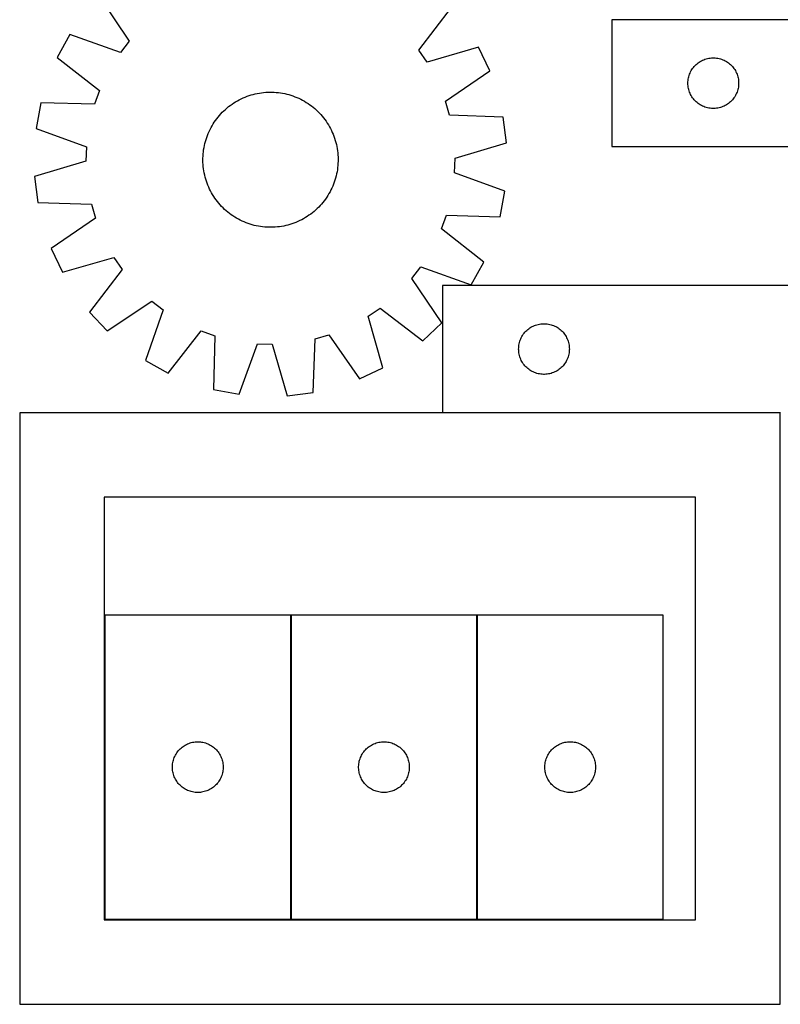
# Model space of a CAD drawing. Header units: millimetres. Extents: x 7 to 1493, y 7 to 2993.
# Tile 4 of 14: x 7 to 457, y 708 to 1291. Entities that reach past the tile are written whole.
import ezdxf

# ---------------------------------------------------------------- set-up
doc = ezdxf.new("R2010")
doc.units = ezdxf.units.MM
doc.layers.add('COMMON', color=5, linetype='CONTINUOUS', true_color=0x0000ff)
doc.layers.add('CUT', color=7, linetype='CONTINUOUS', true_color=0x000000)

msp = doc.modelspace()

# ---------------------------------------------------------------- linework, layer by layer
at = {"layer": 'COMMON'}
for p, q in [((167.006342, 938.593141), (167.006342, 758.593141)), ((277.206343, 938.593141), (277.206343, 758.593141))]:
    msp.add_line(p, q, dxfattribs=at)
at = {"layer": 'CUT'}
for p, q in [((53.618863, 1304.591877), (71.339222, 1278.229714)), ((242.770113, 1272.916194), (262.089085, 1298.130318)), ((657.00511, 1290.8133), (357.00511, 1290.8133)), ((357.00511, 1290.8133), (357.00511, 1215.8133)), ((36.136917, 1282.034232), (28.730439, 1268.548142)), ((66.086865, 1271.452391), (36.136917, 1282.034232)), ((71.339222, 1278.229714), (66.086865, 1271.452391)), ((247.592663, 1265.826597), (242.770113, 1272.916194)), ((278.140462, 1274.533303), (247.592663, 1265.826597)), ((284.697519, 1260.614412), (278.140462, 1274.533303)), ((28.730439, 1268.548142), (53.729858, 1248.952127)), ((406.262827, 1263.782462), (406.81601, 1264.321581)), ((406.81601, 1264.321581), (407.396212, 1264.831507)), ((407.396212, 1264.831507), (408.001896, 1265.310889)), ((408.001896, 1265.310889), (408.631454, 1265.758455)), ((408.631454, 1265.758455), (409.283218, 1266.17302)), ((409.283218, 1266.17302), (409.955459, 1266.553482)), ((409.955459, 1266.553482), (410.646394, 1266.898834)), ((410.646394, 1266.898834), (411.354191, 1267.20816)), ((411.354191, 1267.20816), (412.076974, 1267.480639)), ((412.076974, 1267.480639), (412.812825, 1267.715548)), ((412.812825, 1267.715548), (413.559794, 1267.912266)), ((413.559794, 1267.912266), (414.315898, 1268.070269)), ((414.315898, 1268.070269), (415.079134, 1268.18914)), ((415.079134, 1268.18914), (415.847478, 1268.268563)), ((415.847478, 1268.268563), (416.618891, 1268.308327)), ((416.618891, 1268.308327), (417.391328, 1268.308327)), ((417.391328, 1268.308327), (418.162742, 1268.268563)), ((418.162742, 1268.268563), (418.931085, 1268.18914)), ((418.931085, 1268.18914), (419.694321, 1268.070269)), ((419.694321, 1268.070269), (420.450426, 1267.912266)), ((420.450426, 1267.912266), (421.197394, 1267.715548)), ((421.197394, 1267.715548), (421.933245, 1267.480639)), ((421.933245, 1267.480639), (422.656028, 1267.20816)), ((422.656028, 1267.20816), (423.363826, 1266.898834)), ((423.363826, 1266.898834), (424.054761, 1266.553482)), ((424.054761, 1266.553482), (424.727002, 1266.17302)), ((424.727002, 1266.17302), (425.378766, 1265.758455)), ((425.378766, 1265.758455), (426.008324, 1265.310889)), ((426.008324, 1265.310889), (426.614007, 1264.831507)), ((426.614007, 1264.831507), (427.19421, 1264.321581)), ((427.19421, 1264.321581), (427.747393, 1263.782462)), ((258.532492, 1242.604245), (284.697519, 1260.614412)), ((402.715579, 1257.875023), (402.969357, 1258.604581)), ((402.969357, 1258.604581), (403.260356, 1259.320109)), ((403.260356, 1259.320109), (403.587803, 1260.019707)), ((403.587803, 1260.019707), (403.950831, 1260.701521)), ((403.950831, 1260.701521), (404.348476, 1261.363743)), ((404.348476, 1261.363743), (404.779685, 1262.004617)), ((404.779685, 1262.004617), (405.243313, 1262.622442)), ((405.243313, 1262.622442), (405.738131, 1263.215582)), ((405.738131, 1263.215582), (406.262827, 1263.782462)), ((427.747393, 1263.782462), (428.272089, 1263.215582)), ((428.272089, 1263.215582), (428.766907, 1262.622442)), ((428.766907, 1262.622442), (429.230535, 1262.004617)), ((429.230535, 1262.004617), (429.661743, 1261.363743)), ((429.661743, 1261.363743), (430.059388, 1260.701521)), ((430.059388, 1260.701521), (430.422416, 1260.019707)), ((430.422416, 1260.019707), (430.749863, 1259.320109)), ((430.749863, 1259.320109), (431.040862, 1258.604581)), ((431.040862, 1258.604581), (431.29464, 1257.875023)), ((402.00511, 1253.3133), (402.024998, 1254.085481)), ((402.024998, 1252.541119), (402.00511, 1253.3133)), ((402.024998, 1254.085481), (402.084612, 1254.855615)), ((402.084612, 1254.855615), (402.183791, 1255.621659)), ((402.183791, 1255.621659), (402.322274, 1256.381581)), ((402.322274, 1256.381581), (402.499694, 1257.133367)), ((402.499694, 1257.133367), (402.715579, 1257.875023)), ((431.29464, 1257.875023), (431.510526, 1257.133367)), ((431.510526, 1257.133367), (431.687945, 1256.381581)), ((431.687945, 1256.381581), (431.826428, 1255.621659)), ((431.826428, 1255.621659), (431.925608, 1254.855615)), ((431.925608, 1254.855615), (431.985221, 1254.085481)), ((431.985221, 1254.085481), (432.00511, 1253.3133)), ((432.00511, 1253.3133), (431.985221, 1252.541119)), ((53.729858, 1248.952127), (50.828877, 1240.883441)), ((144.692019, 1246.65993), (145.911412, 1246.963387)), ((145.911412, 1246.963387), (147.139736, 1247.228392)), ((147.139736, 1247.228392), (148.375778, 1247.454683)), ((148.375778, 1247.454683), (149.618318, 1247.642038)), ((149.618318, 1247.642038), (150.866129, 1247.790271)), ((150.866129, 1247.790271), (152.117981, 1247.899237)), ((152.117981, 1247.899237), (153.372638, 1247.968827)), ((153.372638, 1247.968827), (154.628862, 1247.998973)), ((154.628862, 1247.998973), (155.885413, 1247.989645)), ((155.885413, 1247.989645), (157.14105, 1247.940852)), ((157.14105, 1247.940852), (158.394536, 1247.852643)), ((158.394536, 1247.852643), (159.644632, 1247.725105)), ((159.644632, 1247.725105), (160.890106, 1247.558363)), ((160.890106, 1247.558363), (162.129727, 1247.352582)), ((162.129727, 1247.352582), (163.362273, 1247.107965)), ((163.362273, 1247.107965), (164.586527, 1246.824754)), ((164.586527, 1246.824754), (165.801281, 1246.503228)), ((402.084612, 1251.770985), (402.024998, 1252.541119)), ((402.183791, 1251.004941), (402.084612, 1251.770985)), ((402.322274, 1250.245019), (402.183791, 1251.004941)), ((402.499694, 1249.493233), (402.322274, 1250.245019)), ((402.715579, 1248.751578), (402.499694, 1249.493233)), ((402.969357, 1248.022019), (402.715579, 1248.751578)), ((403.260356, 1247.306492), (402.969357, 1248.022019)), ((403.587803, 1246.606893), (403.260356, 1247.306492)), ((430.749863, 1247.306492), (430.422416, 1246.606893)), ((431.040862, 1248.022019), (430.749863, 1247.306492)), ((431.29464, 1248.751578), (431.040862, 1248.022019)), ((431.510526, 1249.493233), (431.29464, 1248.751578)), ((431.687945, 1250.245019), (431.510526, 1249.493233)), ((431.826428, 1251.004941), (431.687945, 1250.245019)), ((431.925608, 1251.770985), (431.826428, 1251.004941)), ((431.985221, 1252.541119), (431.925608, 1251.770985)), ((19.074815, 1241.692327), (16.198267, 1226.577566)), ((50.828877, 1240.883441), (19.074815, 1241.692327)), ((132.203601, 1240.896167), (133.248113, 1241.594739)), ((133.248113, 1241.594739), (134.314052, 1242.260156)), ((134.314052, 1242.260156), (135.400366, 1242.891764)), ((135.400366, 1242.891764), (136.505984, 1243.488938)), ((136.505984, 1243.488938), (137.629813, 1244.051089)), ((137.629813, 1244.051089), (138.770746, 1244.577662)), ((138.770746, 1244.577662), (139.927656, 1245.068138)), ((139.927656, 1245.068138), (141.099401, 1245.522032)), ((141.099401, 1245.522032), (142.284825, 1245.938897)), ((142.284825, 1245.938897), (143.482759, 1246.318321)), ((143.482759, 1246.318321), (144.692019, 1246.65993)), ((165.801281, 1246.503228), (167.005337, 1246.143704)), ((167.005337, 1246.143704), (168.197505, 1245.746537)), ((168.197505, 1245.746537), (169.37661, 1245.312119)), ((169.37661, 1245.312119), (170.541487, 1244.840879)), ((170.541487, 1244.840879), (171.690988, 1244.333282)), ((171.690988, 1244.333282), (172.823977, 1243.789829)), ((172.823977, 1243.789829), (173.939338, 1243.211055)), ((173.939338, 1243.211055), (175.035968, 1242.597533)), ((175.035968, 1242.597533), (176.112785, 1241.949868)), ((176.112785, 1241.949868), (177.168728, 1241.268699)), ((177.168728, 1241.268699), (178.202754, 1240.554698)), ((260.928204, 1234.371388), (258.532492, 1242.604245)), ((403.950831, 1245.925079), (403.587803, 1246.606893)), ((404.348476, 1245.262857), (403.950831, 1245.925079)), ((404.779685, 1244.621984), (404.348476, 1245.262857)), ((405.243313, 1244.004158), (404.779685, 1244.621984)), ((405.738131, 1243.411018), (405.243313, 1244.004158)), ((406.262827, 1242.844138), (405.738131, 1243.411018)), ((406.81601, 1242.30502), (406.262827, 1242.844138)), ((407.396212, 1241.795093), (406.81601, 1242.30502)), ((408.001896, 1241.315711), (407.396212, 1241.795093)), ((408.631454, 1240.868145), (408.001896, 1241.315711)), ((426.008324, 1241.315711), (425.378766, 1240.868145)), ((426.614007, 1241.795093), (426.008324, 1241.315711)), ((427.19421, 1242.30502), (426.614007, 1241.795093)), ((427.747393, 1242.844138), (427.19421, 1242.30502)), ((428.272089, 1243.411018), (427.747393, 1242.844138)), ((428.766907, 1244.004158), (428.272089, 1243.411018)), ((429.230535, 1244.621984), (428.766907, 1244.004158)), ((429.661743, 1245.262857), (429.230535, 1244.621984)), ((430.059388, 1245.925079), (429.661743, 1245.262857)), ((430.422416, 1246.606893), (430.059388, 1245.925079)), ((125.575654, 1235.139721), (126.442622, 1236.049322)), ((126.442622, 1236.049322), (127.337733, 1236.931241)), ((127.337733, 1236.931241), (128.260104, 1237.78461)), ((128.260104, 1237.78461), (129.208826, 1238.608585)), ((129.208826, 1238.608585), (130.18296, 1239.402353)), ((130.18296, 1239.402353), (131.181547, 1240.165132)), ((131.181547, 1240.165132), (132.203601, 1240.896167)), ((178.202754, 1240.554698), (179.213842, 1239.808569)), ((179.213842, 1239.808569), (180.200995, 1239.03105)), ((180.200995, 1239.03105), (181.163238, 1238.222907)), ((181.163238, 1238.222907), (182.099622, 1237.384938)), ((182.099622, 1237.384938), (183.009223, 1236.51797)), ((183.009223, 1236.51797), (183.891142, 1235.622859)), ((183.891142, 1235.622859), (184.744511, 1234.700487)), ((409.283218, 1240.453581), (408.631454, 1240.868145)), ((409.955459, 1240.073118), (409.283218, 1240.453581)), ((410.646394, 1239.727766), (409.955459, 1240.073118)), ((411.354191, 1239.418441), (410.646394, 1239.727766)), ((412.076974, 1239.145962), (411.354191, 1239.418441)), ((412.812825, 1238.911052), (412.076974, 1239.145962)), ((413.559794, 1238.714334), (412.812825, 1238.911052)), ((414.315898, 1238.556331), (413.559794, 1238.714334)), ((415.079134, 1238.43746), (414.315898, 1238.556331)), ((415.847478, 1238.358037), (415.079134, 1238.43746)), ((416.618891, 1238.318273), (415.847478, 1238.358037)), ((417.391328, 1238.318273), (416.618891, 1238.318273)), ((418.162742, 1238.358037), (417.391328, 1238.318273)), ((418.931085, 1238.43746), (418.162742, 1238.358037)), ((419.694321, 1238.556331), (418.931085, 1238.43746)), ((420.450426, 1238.714334), (419.694321, 1238.556331)), ((421.197394, 1238.911052), (420.450426, 1238.714334)), ((421.933245, 1239.145962), (421.197394, 1238.911052)), ((422.656028, 1239.418441), (421.933245, 1239.145962)), ((423.363826, 1239.727766), (422.656028, 1239.418441)), ((424.054761, 1240.073118), (423.363826, 1239.727766)), ((424.727002, 1240.453581), (424.054761, 1240.073118)), ((425.378766, 1240.868145), (424.727002, 1240.453581)), ((121.010724, 1229.152884), (121.691893, 1230.208827)), ((121.691893, 1230.208827), (122.405894, 1231.242853)), ((122.405894, 1231.242853), (123.152023, 1232.253941)), ((123.152023, 1232.253941), (123.929542, 1233.241094)), ((123.929542, 1233.241094), (124.737685, 1234.203337)), ((124.737685, 1234.203337), (125.575654, 1235.139721)), ((184.744511, 1234.700487), (185.568486, 1233.751766)), ((185.568486, 1233.751766), (186.362254, 1232.777631)), ((186.362254, 1232.777631), (187.125033, 1231.779044)), ((187.125033, 1231.779044), (187.856068, 1230.756991)), ((187.856068, 1230.756991), (188.55464, 1229.712479)), ((188.55464, 1229.712479), (189.220057, 1228.64654)), ((292.671408, 1233.212168), (260.928204, 1234.371388)), ((294.606366, 1217.948274), (292.671408, 1233.212168)), ((16.198267, 1226.577566), (46.029629, 1215.665894)), ((117.648472, 1222.416709), (118.119712, 1223.581586)), ((118.119712, 1223.581586), (118.62731, 1224.731087)), ((118.62731, 1224.731087), (119.170763, 1225.864076)), ((119.170763, 1225.864076), (119.749536, 1226.979436)), ((119.749536, 1226.979436), (120.363058, 1228.076067)), ((120.363058, 1228.076067), (121.010724, 1229.152884)), ((189.220057, 1228.64654), (189.851665, 1227.560225)), ((189.851665, 1227.560225), (190.448839, 1226.454608)), ((190.448839, 1226.454608), (191.01099, 1225.330778)), ((191.01099, 1225.330778), (191.537563, 1224.189846)), ((191.537563, 1224.189846), (192.028039, 1223.032936)), ((116.135838, 1217.626626), (116.457364, 1218.84138)), ((116.457364, 1218.84138), (116.816888, 1220.045435)), ((116.816888, 1220.045435), (117.214055, 1221.237604)), ((117.214055, 1221.237604), (117.648472, 1222.416709)), ((192.028039, 1223.032936), (192.481933, 1221.861191)), ((192.481933, 1221.861191), (192.898798, 1220.675766)), ((192.898798, 1220.675766), (193.278222, 1219.477833)), ((193.278222, 1219.477833), (193.619831, 1218.268573)), ((193.619831, 1218.268573), (193.923288, 1217.049179)), ((264.156499, 1208.905025), (294.606366, 1217.948274)), ((46.029629, 1215.665894), (45.763994, 1207.095666)), ((115.107948, 1211.434635), (115.235487, 1212.684731)), ((115.235487, 1212.684731), (115.402229, 1213.930205)), ((115.402229, 1213.930205), (115.608009, 1215.169826)), ((115.608009, 1215.169826), (115.852626, 1216.402372)), ((115.852626, 1216.402372), (116.135838, 1217.626626)), ((193.923288, 1217.049179), (194.188293, 1215.820856)), ((194.188293, 1215.820856), (194.414584, 1214.584814)), ((194.414584, 1214.584814), (194.601939, 1213.342274)), ((194.601939, 1213.342274), (194.750172, 1212.094463)), ((194.750172, 1212.094463), (194.859138, 1210.842611)), ((357.00511, 1215.8133), (557.00511, 1215.8133)), ((45.763994, 1207.095666), (15.314127, 1198.052417)), ((114.961619, 1207.668961), (114.970947, 1208.925512)), ((114.991765, 1206.412737), (114.961619, 1207.668961)), ((114.970947, 1208.925512), (115.019739, 1210.181149)), ((115.061355, 1205.15808), (114.991765, 1206.412737)), ((115.019739, 1210.181149), (115.107948, 1211.434635)), ((194.859138, 1210.842611), (194.928728, 1209.587954)), ((194.949546, 1207.075179), (194.900753, 1205.819541)), ((194.928728, 1209.587954), (194.958874, 1208.33173)), ((194.958874, 1208.33173), (194.949546, 1207.075179)), ((263.890864, 1200.334797), (264.156499, 1208.905025)), ((115.17032, 1203.906228), (115.061355, 1205.15808)), ((115.318554, 1202.658417), (115.17032, 1203.906228)), ((115.505909, 1201.415877), (115.318554, 1202.658417)), ((115.7322, 1200.179835), (115.505909, 1201.415877)), ((194.312483, 1200.830865), (194.067866, 1199.598319)), ((194.518264, 1202.070486), (194.312483, 1200.830865)), ((194.685006, 1203.31596), (194.518264, 1202.070486)), ((194.812544, 1204.566056), (194.685006, 1203.31596)), ((194.900753, 1205.819541), (194.812544, 1204.566056)), ((293.722226, 1189.423125), (263.890864, 1200.334797)), ((15.314127, 1198.052417), (17.249085, 1182.788522)), ((115.997205, 1198.951511), (115.7322, 1200.179835)), ((116.300662, 1197.732118), (115.997205, 1198.951511)), ((116.642271, 1196.522858), (116.300662, 1197.732118)), ((117.021695, 1195.324924), (116.642271, 1196.522858)), ((117.43856, 1194.1395), (117.021695, 1195.324924)), ((192.706438, 1194.763087), (192.27202, 1193.583982)), ((193.103605, 1195.955255), (192.706438, 1194.763087)), ((193.463129, 1197.159311), (193.103605, 1195.955255)), ((193.784655, 1198.374065), (193.463129, 1197.159311)), ((194.067866, 1199.598319), (193.784655, 1198.374065)), ((117.892454, 1192.967755), (117.43856, 1194.1395)), ((118.38293, 1191.810845), (117.892454, 1192.967755)), ((118.909503, 1190.669912), (118.38293, 1191.810845)), ((119.471654, 1189.546083), (118.909503, 1190.669912)), ((120.068828, 1188.440465), (119.471654, 1189.546083)), ((190.170956, 1189.021254), (189.557434, 1187.924624)), ((190.74973, 1190.136614), (190.170956, 1189.021254)), ((191.293183, 1191.269604), (190.74973, 1190.136614)), ((191.80078, 1192.419105), (191.293183, 1191.269604)), ((192.27202, 1193.583982), (191.80078, 1192.419105)), ((290.845677, 1174.308363), (293.722226, 1189.423125)), ((17.249085, 1182.788522), (48.992288, 1181.629303)), ((120.700435, 1187.354151), (120.068828, 1188.440465)), ((121.365853, 1186.288212), (120.700435, 1187.354151)), ((122.064425, 1185.2437), (121.365853, 1186.288212)), ((122.79546, 1184.221646), (122.064425, 1185.2437)), ((123.558238, 1183.223059), (122.79546, 1184.221646)), ((124.352007, 1182.248925), (123.558238, 1183.223059)), ((185.990951, 1182.759597), (185.182808, 1181.797354)), ((186.76847, 1183.74675), (185.990951, 1182.759597)), ((187.514599, 1184.757838), (186.76847, 1183.74675)), ((188.2286, 1185.791864), (187.514599, 1184.757838)), ((188.909769, 1186.847806), (188.2286, 1185.791864)), ((189.557434, 1187.924624), (188.909769, 1186.847806)), ((48.992288, 1181.629303), (51.388, 1173.396446)), ((125.175982, 1181.300203), (124.352007, 1182.248925)), ((126.02935, 1180.377832), (125.175982, 1181.300203)), ((126.91127, 1179.48272), (126.02935, 1180.377832)), ((127.820871, 1178.615753), (126.91127, 1179.48272)), ((128.757255, 1177.777784), (127.820871, 1178.615753)), ((129.719498, 1176.969641), (128.757255, 1177.777784)), ((130.706651, 1176.192122), (129.719498, 1176.969641)), ((180.711667, 1177.392106), (179.737532, 1176.598337)), ((181.660388, 1178.216081), (180.711667, 1177.392106)), ((182.58276, 1179.069449), (181.660388, 1178.216081)), ((183.477871, 1179.951369), (182.58276, 1179.069449)), ((184.344839, 1180.86097), (183.477871, 1179.951369)), ((185.182808, 1181.797354), (184.344839, 1180.86097)), ((51.388, 1173.396446), (25.222973, 1155.386279)), ((131.717739, 1175.445993), (130.706651, 1176.192122)), ((132.751765, 1174.731992), (131.717739, 1175.445993)), ((133.807707, 1174.050823), (132.751765, 1174.731992)), ((134.884525, 1173.403157), (133.807707, 1174.050823)), ((135.981155, 1172.789635), (134.884525, 1173.403157)), ((137.096515, 1172.210862), (135.981155, 1172.789635)), ((138.229505, 1171.667409), (137.096515, 1172.210862)), ((139.379006, 1171.159811), (138.229505, 1171.667409)), ((140.543883, 1170.688571), (139.379006, 1171.159811)), ((171.149747, 1171.423029), (169.992837, 1170.932553)), ((172.290679, 1171.949602), (171.149747, 1171.423029)), ((173.414509, 1172.511753), (172.290679, 1171.949602)), ((174.520127, 1173.108927), (173.414509, 1172.511753)), ((175.606441, 1173.740534), (174.520127, 1173.108927)), ((176.67238, 1174.405952), (175.606441, 1173.740534)), ((177.716892, 1175.104523), (176.67238, 1174.405952)), ((178.738945, 1175.835559), (177.716892, 1175.104523)), ((179.737532, 1176.598337), (178.738945, 1175.835559)), ((256.190635, 1167.048564), (259.091615, 1175.117249)), ((259.091615, 1175.117249), (290.845677, 1174.308363)), ((141.722988, 1170.254154), (140.543883, 1170.688571)), ((142.915156, 1169.856987), (141.722988, 1170.254154)), ((144.119212, 1169.497463), (142.915156, 1169.856987)), ((145.333966, 1169.175937), (144.119212, 1169.497463)), ((146.55822, 1168.892725), (145.333966, 1169.175937)), ((147.790766, 1168.648108), (146.55822, 1168.892725)), ((149.030387, 1168.442328), (147.790766, 1168.648108)), ((150.275861, 1168.275586), (149.030387, 1168.442328)), ((151.525957, 1168.148047), (150.275861, 1168.275586)), ((152.779442, 1168.059838), (151.525957, 1168.148047)), ((154.03508, 1168.011046), (152.779442, 1168.059838)), ((155.291631, 1168.001718), (154.03508, 1168.011046)), ((156.547855, 1168.031864), (155.291631, 1168.001718)), ((157.802512, 1168.101454), (156.547855, 1168.031864)), ((159.054364, 1168.210419), (157.802512, 1168.101454)), ((160.302175, 1168.358653), (159.054364, 1168.210419)), ((161.544715, 1168.546008), (160.302175, 1168.358653)), ((162.780757, 1168.772299), (161.544715, 1168.546008)), ((164.00908, 1169.037304), (162.780757, 1168.772299)), ((165.228474, 1169.34076), (164.00908, 1169.037304)), ((166.437734, 1169.682369), (165.228474, 1169.34076)), ((167.635667, 1170.061794), (166.437734, 1169.682369)), ((168.821092, 1170.478659), (167.635667, 1170.061794)), ((169.992837, 1170.932553), (168.821092, 1170.478659)), ((281.190054, 1147.452549), (256.190635, 1167.048564)), ((25.222973, 1155.386279), (31.780031, 1141.467388)), ((31.780031, 1141.467388), (62.32783, 1150.174094)), ((62.32783, 1150.174094), (67.15038, 1143.084497)), ((67.15038, 1143.084497), (47.831408, 1117.870373)), ((238.581271, 1137.770976), (243.833628, 1144.5483)), ((243.833628, 1144.5483), (273.783576, 1133.966459)), ((273.783576, 1133.966459), (281.190054, 1147.452549)), ((256.301629, 1111.408813), (238.581271, 1137.770976)), ((556.805109, 1133.499179), (256.805109, 1133.499179)), ((256.805109, 1133.499179), (256.805109, 1058.499179)), ((58.368714, 1106.658962), (84.730877, 1124.379321)), ((91.508201, 1119.126964), (80.92636, 1089.177016)), ((84.730877, 1124.379321), (91.508201, 1119.126964)), ((212.786498, 1115.367929), (219.876095, 1120.190479)), ((219.876095, 1120.190479), (245.090219, 1100.871507)), ((47.831408, 1117.870373), (58.368714, 1106.658962)), ((221.493204, 1084.82013), (212.786498, 1115.367929)), ((245.090219, 1100.871507), (256.301629, 1111.408813)), ((306.062826, 1106.468342), (306.616009, 1107.00746)), ((306.616009, 1107.00746), (307.196211, 1107.517386)), ((307.196211, 1107.517386), (307.801895, 1107.996768)), ((307.801895, 1107.996768), (308.431453, 1108.444335)), ((308.431453, 1108.444335), (309.083217, 1108.858899)), ((309.083217, 1108.858899), (309.755458, 1109.239361)), ((309.755458, 1109.239361), (310.446393, 1109.584713)), ((310.446393, 1109.584713), (311.15419, 1109.894039)), ((311.15419, 1109.894039), (311.876973, 1110.166518)), ((311.876973, 1110.166518), (312.612824, 1110.401427)), ((312.612824, 1110.401427), (313.359793, 1110.598145)), ((313.359793, 1110.598145), (314.115897, 1110.756149)), ((314.115897, 1110.756149), (314.879133, 1110.875019)), ((314.879133, 1110.875019), (315.647477, 1110.954442)), ((315.647477, 1110.954442), (316.41889, 1110.994206)), ((316.41889, 1110.994206), (317.191327, 1110.994206)), ((317.191327, 1110.994206), (317.962741, 1110.954442)), ((317.962741, 1110.954442), (318.731084, 1110.875019)), ((318.731084, 1110.875019), (319.49432, 1110.756149)), ((319.49432, 1110.756149), (320.250425, 1110.598145)), ((320.250425, 1110.598145), (320.997393, 1110.401427)), ((320.997393, 1110.401427), (321.733244, 1110.166518)), ((321.733244, 1110.166518), (322.456027, 1109.894039)), ((322.456027, 1109.894039), (323.163825, 1109.584713)), ((323.163825, 1109.584713), (323.85476, 1109.239361)), ((323.85476, 1109.239361), (324.527001, 1108.858899)), ((324.527001, 1108.858899), (325.178765, 1108.444335)), ((325.178765, 1108.444335), (325.808323, 1107.996768)), ((325.808323, 1107.996768), (326.414006, 1107.517386)), ((326.414006, 1107.517386), (326.994209, 1107.00746)), ((326.994209, 1107.00746), (327.547392, 1106.468342)), ((94.41245, 1081.770538), (114.008465, 1106.769957)), ((114.008465, 1106.769957), (122.07715, 1103.868976)), ((122.07715, 1103.868976), (121.268264, 1072.114914)), ((180.172069, 1070.289184), (181.331289, 1102.032387)), ((181.331289, 1102.032387), (189.564146, 1104.428099)), ((189.564146, 1104.428099), (207.574313, 1078.263072)), ((302.515578, 1100.560902), (302.769356, 1101.290461)), ((302.769356, 1101.290461), (303.060355, 1102.005988)), ((303.060355, 1102.005988), (303.387802, 1102.705586)), ((303.387802, 1102.705586), (303.75083, 1103.3874)), ((303.75083, 1103.3874), (304.148475, 1104.049622)), ((304.148475, 1104.049622), (304.579684, 1104.690496)), ((304.579684, 1104.690496), (305.043312, 1105.308322)), ((305.043312, 1105.308322), (305.53813, 1105.901461)), ((305.53813, 1105.901461), (306.062826, 1106.468342)), ((327.547392, 1106.468342), (328.072088, 1105.901461)), ((328.072088, 1105.901461), (328.566906, 1105.308322)), ((328.566906, 1105.308322), (329.030534, 1104.690496)), ((329.030534, 1104.690496), (329.461742, 1104.049622)), ((329.461742, 1104.049622), (329.859387, 1103.3874)), ((329.859387, 1103.3874), (330.222415, 1102.705586)), ((330.222415, 1102.705586), (330.549862, 1102.005988)), ((330.549862, 1102.005988), (330.840861, 1101.290461)), ((330.840861, 1101.290461), (331.094639, 1100.560902)), ((136.383026, 1069.238366), (147.294698, 1099.069728)), ((147.294698, 1099.069728), (155.864926, 1098.804093)), ((155.864926, 1098.804093), (164.908175, 1068.354226)), ((301.805109, 1095.999179), (301.824997, 1096.771361)), ((301.824997, 1095.226998), (301.805109, 1095.999179)), ((301.824997, 1096.771361), (301.884611, 1097.541494)), ((301.884611, 1097.541494), (301.98379, 1098.307538)), ((301.98379, 1098.307538), (302.122273, 1099.06746)), ((302.122273, 1099.06746), (302.299693, 1099.819246)), ((302.299693, 1099.819246), (302.515578, 1100.560902)), ((331.094639, 1100.560902), (331.310525, 1099.819246)), ((331.310525, 1099.819246), (331.487944, 1099.06746)), ((331.487944, 1099.06746), (331.626427, 1098.307538)), ((331.626427, 1098.307538), (331.725607, 1097.541494)), ((331.725607, 1097.541494), (331.78522, 1096.771361)), ((331.78522, 1096.771361), (331.805109, 1095.999179)), ((331.805109, 1095.999179), (331.78522, 1095.226998)), ((301.884611, 1094.456864), (301.824997, 1095.226998)), ((301.98379, 1093.690821), (301.884611, 1094.456864)), ((302.122273, 1092.930898), (301.98379, 1093.690821)), ((302.299693, 1092.179113), (302.122273, 1092.930898)), ((302.515578, 1091.437457), (302.299693, 1092.179113)), ((302.769356, 1090.707898), (302.515578, 1091.437457)), ((303.060355, 1089.992371), (302.769356, 1090.707898)), ((303.387802, 1089.292772), (303.060355, 1089.992371)), ((330.549862, 1089.992371), (330.222415, 1089.292772)), ((330.840861, 1090.707898), (330.549862, 1089.992371)), ((331.094639, 1091.437457), (330.840861, 1090.707898)), ((331.310525, 1092.179113), (331.094639, 1091.437457)), ((331.487944, 1092.930898), (331.310525, 1092.179113)), ((331.626427, 1093.690821), (331.487944, 1092.930898)), ((331.725607, 1094.456864), (331.626427, 1093.690821)), ((331.78522, 1095.226998), (331.725607, 1094.456864)), ((80.92636, 1089.177016), (94.41245, 1081.770538)), ((207.574313, 1078.263072), (221.493204, 1084.82013)), ((303.75083, 1088.610958), (303.387802, 1089.292772)), ((304.148475, 1087.948736), (303.75083, 1088.610958)), ((304.579684, 1087.307863), (304.148475, 1087.948736)), ((305.043312, 1086.690037), (304.579684, 1087.307863)), ((305.53813, 1086.096898), (305.043312, 1086.690037)), ((306.062826, 1085.530017), (305.53813, 1086.096898)), ((306.616009, 1084.990899), (306.062826, 1085.530017)), ((307.196211, 1084.480973), (306.616009, 1084.990899)), ((307.801895, 1084.001591), (307.196211, 1084.480973)), ((308.431453, 1083.554024), (307.801895, 1084.001591)), ((325.808323, 1084.001591), (325.178765, 1083.554024)), ((326.414006, 1084.480973), (325.808323, 1084.001591)), ((326.994209, 1084.990899), (326.414006, 1084.480973)), ((327.547392, 1085.530017), (326.994209, 1084.990899)), ((328.072088, 1086.096898), (327.547392, 1085.530017)), ((328.566906, 1086.690037), (328.072088, 1086.096898)), ((329.030534, 1087.307863), (328.566906, 1086.690037)), ((329.461742, 1087.948736), (329.030534, 1087.307863)), ((329.859387, 1088.610958), (329.461742, 1087.948736)), ((330.222415, 1089.292772), (329.859387, 1088.610958)), ((309.083217, 1083.13946), (308.431453, 1083.554024)), ((309.755458, 1082.758997), (309.083217, 1083.13946)), ((310.446393, 1082.413645), (309.755458, 1082.758997)), ((311.15419, 1082.10432), (310.446393, 1082.413645)), ((311.876973, 1081.831841), (311.15419, 1082.10432)), ((312.612824, 1081.596931), (311.876973, 1081.831841)), ((313.359793, 1081.400214), (312.612824, 1081.596931)), ((314.115897, 1081.24221), (313.359793, 1081.400214)), ((314.879133, 1081.123339), (314.115897, 1081.24221)), ((315.647477, 1081.043916), (314.879133, 1081.123339)), ((316.41889, 1081.004152), (315.647477, 1081.043916)), ((317.191327, 1081.004152), (316.41889, 1081.004152)), ((317.962741, 1081.043916), (317.191327, 1081.004152)), ((318.731084, 1081.123339), (317.962741, 1081.043916)), ((319.49432, 1081.24221), (318.731084, 1081.123339)), ((320.250425, 1081.400214), (319.49432, 1081.24221)), ((320.997393, 1081.596931), (320.250425, 1081.400214)), ((321.733244, 1081.831841), (320.997393, 1081.596931)), ((322.456027, 1082.10432), (321.733244, 1081.831841)), ((323.163825, 1082.413645), (322.456027, 1082.10432)), ((323.85476, 1082.758997), (323.163825, 1082.413645)), ((324.527001, 1083.13946), (323.85476, 1082.758997)), ((325.178765, 1083.554024), (324.527001, 1083.13946)), ((121.268264, 1072.114914), (136.383026, 1069.238366)), ((164.908175, 1068.354226), (180.172069, 1070.289184)), ((456.524735, 1058.249546), (6.524735, 1058.249546)), ((6.524735, 1058.249546), (6.524735, 708.249546)), ((256.805109, 1058.499179), (456.805109, 1058.499179)), ((456.524735, 708.249546), (456.524735, 1058.249546)), ((406.524735, 1008.249546), (56.524735, 1008.249546)), ((56.524735, 1008.249546), (56.524735, 758.249546)), ((406.524735, 758.249546), (406.524735, 1008.249546)), ((166.906342, 938.593141), (56.906342, 938.593141)), ((56.906342, 938.593141), (56.906342, 758.593141)), ((166.906342, 758.593141), (166.906342, 938.593141)), ((277.106343, 938.593141), (167.106343, 938.593141)), ((167.106343, 938.593141), (167.106343, 758.593141)), ((277.106343, 758.593141), (277.106343, 938.593141)), ((277.306344, 938.593141), (277.306344, 758.593141)), ((387.306344, 938.593141), (277.306344, 938.593141)), ((387.306344, 758.593141), (387.306344, 938.593141)), ((105.199935, 862.010448), (105.899533, 862.337895)), ((105.899533, 862.337895), (106.61506, 862.628894)), ((106.61506, 862.628894), (107.344619, 862.882672)), ((107.344619, 862.882672), (108.086275, 863.098557)), ((108.086275, 863.098557), (108.838061, 863.275977)), ((108.838061, 863.275977), (109.597983, 863.41446)), ((109.597983, 863.41446), (110.364027, 863.513639)), ((110.364027, 863.513639), (111.13416, 863.573253)), ((111.13416, 863.573253), (111.906342, 863.593141)), ((111.906342, 863.593141), (112.678523, 863.573253)), ((112.678523, 863.573253), (113.448656, 863.513639)), ((113.448656, 863.513639), (114.2147, 863.41446)), ((114.2147, 863.41446), (114.974623, 863.275977)), ((114.974623, 863.275977), (115.726408, 863.098557)), ((115.726408, 863.098557), (116.468064, 862.882672)), ((116.468064, 862.882672), (117.197623, 862.628894)), ((117.197623, 862.628894), (117.91315, 862.337895)), ((117.91315, 862.337895), (118.612748, 862.010448)), ((215.399936, 862.010448), (216.099534, 862.337895)), ((216.099534, 862.337895), (216.815061, 862.628894)), ((216.815061, 862.628894), (217.54462, 862.882672)), ((217.54462, 862.882672), (218.286276, 863.098557)), ((218.286276, 863.098557), (219.038062, 863.275977)), ((219.038062, 863.275977), (219.797984, 863.41446)), ((219.797984, 863.41446), (220.564028, 863.513639)), ((220.564028, 863.513639), (221.334161, 863.573253)), ((221.334161, 863.573253), (222.106343, 863.593141)), ((222.106343, 863.593141), (222.878524, 863.573253)), ((222.878524, 863.573253), (223.648657, 863.513639)), ((223.648657, 863.513639), (224.414701, 863.41446)), ((224.414701, 863.41446), (225.174624, 863.275977)), ((225.174624, 863.275977), (225.926409, 863.098557)), ((225.926409, 863.098557), (226.668065, 862.882672)), ((226.668065, 862.882672), (227.397624, 862.628894)), ((227.397624, 862.628894), (228.113151, 862.337895)), ((228.113151, 862.337895), (228.812749, 862.010448)), ((325.599937, 862.010448), (326.299535, 862.337895)), ((326.299535, 862.337895), (327.015062, 862.628894)), ((327.015062, 862.628894), (327.744621, 862.882672)), ((327.744621, 862.882672), (328.486277, 863.098557)), ((328.486277, 863.098557), (329.238063, 863.275977)), ((329.238063, 863.275977), (329.997985, 863.41446)), ((329.997985, 863.41446), (330.764029, 863.513639)), ((330.764029, 863.513639), (331.534162, 863.573253)), ((331.534162, 863.573253), (332.306344, 863.593141)), ((332.306344, 863.593141), (333.078525, 863.573253)), ((333.078525, 863.573253), (333.848658, 863.513639)), ((333.848658, 863.513639), (334.614702, 863.41446)), ((334.614702, 863.41446), (335.374625, 863.275977)), ((335.374625, 863.275977), (336.12641, 863.098557)), ((336.12641, 863.098557), (336.868066, 862.882672)), ((336.868066, 862.882672), (337.597625, 862.628894)), ((337.597625, 862.628894), (338.313152, 862.337895)), ((338.313152, 862.337895), (339.01275, 862.010448)), ((99.046622, 856.315033), (99.461186, 856.966797)), ((99.461186, 856.966797), (99.908753, 857.596356)), ((99.908753, 857.596356), (100.388135, 858.202039)), ((100.388135, 858.202039), (100.898061, 858.782241)), ((100.898061, 858.782241), (101.437179, 859.335424)), ((101.437179, 859.335424), (102.00406, 859.86012)), ((102.00406, 859.86012), (102.597199, 860.354938)), ((102.597199, 860.354938), (103.215025, 860.818566)), ((103.215025, 860.818566), (103.855899, 861.249775)), ((103.855899, 861.249775), (104.518121, 861.64742)), ((104.518121, 861.64742), (105.199935, 862.010448)), ((118.612748, 862.010448), (119.294563, 861.64742)), ((119.294563, 861.64742), (119.956784, 861.249775)), ((119.956784, 861.249775), (120.597658, 860.818566)), ((120.597658, 860.818566), (121.215484, 860.354938)), ((121.215484, 860.354938), (121.808623, 859.86012)), ((121.808623, 859.86012), (122.375504, 859.335424)), ((122.375504, 859.335424), (122.914622, 858.782241)), ((122.914622, 858.782241), (123.424548, 858.202039)), ((123.424548, 858.202039), (123.90393, 857.596356)), ((123.90393, 857.596356), (124.351497, 856.966797)), ((124.351497, 856.966797), (124.766061, 856.315033)), ((209.246623, 856.315033), (209.661187, 856.966797)), ((209.661187, 856.966797), (210.108754, 857.596356)), ((210.108754, 857.596356), (210.588136, 858.202039)), ((210.588136, 858.202039), (211.098062, 858.782241)), ((211.098062, 858.782241), (211.63718, 859.335424)), ((211.63718, 859.335424), (212.204061, 859.86012)), ((212.204061, 859.86012), (212.7972, 860.354938)), ((212.7972, 860.354938), (213.415026, 860.818566)), ((213.415026, 860.818566), (214.0559, 861.249775)), ((214.0559, 861.249775), (214.718122, 861.64742)), ((214.718122, 861.64742), (215.399936, 862.010448)), ((228.812749, 862.010448), (229.494564, 861.64742)), ((229.494564, 861.64742), (230.156785, 861.249775)), ((230.156785, 861.249775), (230.797659, 860.818566)), ((230.797659, 860.818566), (231.415485, 860.354938)), ((231.415485, 860.354938), (232.008624, 859.86012)), ((232.008624, 859.86012), (232.575505, 859.335424)), ((232.575505, 859.335424), (233.114623, 858.782241)), ((233.114623, 858.782241), (233.624549, 858.202039)), ((233.624549, 858.202039), (234.103931, 857.596356)), ((234.103931, 857.596356), (234.551498, 856.966797)), ((234.551498, 856.966797), (234.966062, 856.315033)), ((319.446624, 856.315033), (319.861188, 856.966797)), ((319.861188, 856.966797), (320.308755, 857.596356)), ((320.308755, 857.596356), (320.788137, 858.202039)), ((320.788137, 858.202039), (321.298063, 858.782241)), ((321.298063, 858.782241), (321.837181, 859.335424)), ((321.837181, 859.335424), (322.404062, 859.86012)), ((322.404062, 859.86012), (322.997201, 860.354938)), ((322.997201, 860.354938), (323.615027, 860.818566)), ((323.615027, 860.818566), (324.255901, 861.249775)), ((324.255901, 861.249775), (324.918123, 861.64742)), ((324.918123, 861.64742), (325.599937, 862.010448)), ((339.01275, 862.010448), (339.694565, 861.64742)), ((339.694565, 861.64742), (340.356786, 861.249775)), ((340.356786, 861.249775), (340.99766, 860.818566)), ((340.99766, 860.818566), (341.615486, 860.354938)), ((341.615486, 860.354938), (342.208625, 859.86012)), ((342.208625, 859.86012), (342.775506, 859.335424)), ((342.775506, 859.335424), (343.314624, 858.782241)), ((343.314624, 858.782241), (343.82455, 858.202039)), ((343.82455, 858.202039), (344.303932, 857.596356)), ((344.303932, 857.596356), (344.751499, 856.966797)), ((344.751499, 856.966797), (345.166063, 856.315033)), ((97.030501, 850.519117), (97.149372, 851.282353)), ((97.149372, 851.282353), (97.307376, 852.038457)), ((97.307376, 852.038457), (97.504093, 852.785426)), ((97.504093, 852.785426), (97.739003, 853.521277)), ((97.739003, 853.521277), (98.011482, 854.24406)), ((98.011482, 854.24406), (98.320808, 854.951857)), ((98.320808, 854.951857), (98.66616, 855.642793)), ((98.66616, 855.642793), (99.046622, 856.315033)), ((124.766061, 856.315033), (125.146524, 855.642793)), ((125.146524, 855.642793), (125.491875, 854.951857)), ((125.491875, 854.951857), (125.801201, 854.24406)), ((125.801201, 854.24406), (126.07368, 853.521277)), ((126.07368, 853.521277), (126.30859, 852.785426)), ((126.30859, 852.785426), (126.505307, 852.038457)), ((126.505307, 852.038457), (126.663311, 851.282353)), ((126.663311, 851.282353), (126.782182, 850.519117)), ((207.230502, 850.519117), (207.349373, 851.282353)), ((207.349373, 851.282353), (207.507377, 852.038457)), ((207.507377, 852.038457), (207.704094, 852.785426)), ((207.704094, 852.785426), (207.939004, 853.521277)), ((207.939004, 853.521277), (208.211483, 854.24406)), ((208.211483, 854.24406), (208.520809, 854.951857)), ((208.520809, 854.951857), (208.866161, 855.642793)), ((208.866161, 855.642793), (209.246623, 856.315033)), ((234.966062, 856.315033), (235.346525, 855.642793)), ((235.346525, 855.642793), (235.691876, 854.951857)), ((235.691876, 854.951857), (236.001202, 854.24406)), ((236.001202, 854.24406), (236.273681, 853.521277)), ((236.273681, 853.521277), (236.508591, 852.785426)), ((236.508591, 852.785426), (236.705308, 852.038457)), ((236.705308, 852.038457), (236.863312, 851.282353)), ((236.863312, 851.282353), (236.982183, 850.519117)), ((317.430503, 850.519117), (317.549374, 851.282353)), ((317.549374, 851.282353), (317.707378, 852.038457)), ((317.707378, 852.038457), (317.904095, 852.785426)), ((317.904095, 852.785426), (318.139005, 853.521277)), ((318.139005, 853.521277), (318.411484, 854.24406)), ((318.411484, 854.24406), (318.72081, 854.951857)), ((318.72081, 854.951857), (319.066162, 855.642793)), ((319.066162, 855.642793), (319.446624, 856.315033)), ((345.166063, 856.315033), (345.546526, 855.642793)), ((345.546526, 855.642793), (345.891877, 854.951857)), ((345.891877, 854.951857), (346.201203, 854.24406)), ((346.201203, 854.24406), (346.473682, 853.521277)), ((346.473682, 853.521277), (346.708592, 852.785426)), ((346.708592, 852.785426), (346.905309, 852.038457)), ((346.905309, 852.038457), (347.063313, 851.282353)), ((347.063313, 851.282353), (347.182184, 850.519117)), ((96.911315, 848.97936), (96.951079, 849.750773)), ((96.911315, 848.206923), (96.911315, 848.97936)), ((96.951079, 847.435509), (96.911315, 848.206923)), ((96.951079, 849.750773), (97.030501, 850.519117)), ((97.030501, 846.667166), (96.951079, 847.435509)), ((97.149372, 845.90393), (97.030501, 846.667166)), ((97.307376, 845.147825), (97.149372, 845.90393)), ((97.504093, 844.400857), (97.307376, 845.147825)), ((126.505307, 845.147825), (126.30859, 844.400857)), ((126.663311, 845.90393), (126.505307, 845.147825)), ((126.782182, 846.667166), (126.663311, 845.90393)), ((126.782182, 850.519117), (126.861604, 849.750773)), ((126.861604, 847.435509), (126.782182, 846.667166)), ((126.861604, 849.750773), (126.901369, 848.97936)), ((126.901369, 848.206923), (126.861604, 847.435509)), ((126.901369, 848.97936), (126.901369, 848.206923)), ((207.111316, 848.97936), (207.15108, 849.750773)), ((207.111316, 848.206923), (207.111316, 848.97936)), ((207.15108, 847.435509), (207.111316, 848.206923)), ((207.15108, 849.750773), (207.230502, 850.519117)), ((207.230502, 846.667166), (207.15108, 847.435509)), ((207.349373, 845.90393), (207.230502, 846.667166)), ((207.507377, 845.147825), (207.349373, 845.90393)), ((207.704094, 844.400857), (207.507377, 845.147825)), ((236.705308, 845.147825), (236.508591, 844.400857)), ((236.863312, 845.90393), (236.705308, 845.147825)), ((236.982183, 846.667166), (236.863312, 845.90393)), ((236.982183, 850.519117), (237.061605, 849.750773)), ((237.061605, 847.435509), (236.982183, 846.667166)), ((237.061605, 849.750773), (237.10137, 848.97936)), ((237.10137, 848.206923), (237.061605, 847.435509)), ((237.10137, 848.97936), (237.10137, 848.206923)), ((317.311317, 848.97936), (317.351081, 849.750773)), ((317.311317, 848.206923), (317.311317, 848.97936)), ((317.351081, 847.435509), (317.311317, 848.206923)), ((317.351081, 849.750773), (317.430503, 850.519117)), ((317.430503, 846.667166), (317.351081, 847.435509)), ((317.549374, 845.90393), (317.430503, 846.667166)), ((317.707378, 845.147825), (317.549374, 845.90393)), ((317.904095, 844.400857), (317.707378, 845.147825)), ((346.905309, 845.147825), (346.708592, 844.400857)), ((347.063313, 845.90393), (346.905309, 845.147825)), ((347.182184, 846.667166), (347.063313, 845.90393)), ((347.182184, 850.519117), (347.261606, 849.750773)), ((347.261606, 847.435509), (347.182184, 846.667166)), ((347.261606, 849.750773), (347.301371, 848.97936)), ((347.301371, 848.206923), (347.261606, 847.435509)), ((347.301371, 848.97936), (347.301371, 848.206923)), ((97.739003, 843.665006), (97.504093, 844.400857)), ((98.011482, 842.942223), (97.739003, 843.665006)), ((98.320808, 842.234425), (98.011482, 842.942223)), ((98.66616, 841.54349), (98.320808, 842.234425)), ((99.046622, 840.871249), (98.66616, 841.54349)), ((99.461186, 840.219486), (99.046622, 840.871249)), ((99.908753, 839.589927), (99.461186, 840.219486)), ((100.388135, 838.984244), (99.908753, 839.589927)), ((100.898061, 838.404041), (100.388135, 838.984244)), ((123.424548, 838.984244), (122.914622, 838.404041)), ((123.90393, 839.589927), (123.424548, 838.984244)), ((124.351497, 840.219486), (123.90393, 839.589927)), ((124.766061, 840.871249), (124.351497, 840.219486)), ((125.146524, 841.54349), (124.766061, 840.871249)), ((125.491875, 842.234425), (125.146524, 841.54349)), ((125.801201, 842.942223), (125.491875, 842.234425)), ((126.07368, 843.665006), (125.801201, 842.942223)), ((126.30859, 844.400857), (126.07368, 843.665006)), ((207.939004, 843.665006), (207.704094, 844.400857)), ((208.211483, 842.942223), (207.939004, 843.665006)), ((208.520809, 842.234425), (208.211483, 842.942223)), ((208.866161, 841.54349), (208.520809, 842.234425)), ((209.246623, 840.871249), (208.866161, 841.54349)), ((209.661187, 840.219486), (209.246623, 840.871249)), ((210.108754, 839.589927), (209.661187, 840.219486)), ((210.588136, 838.984244), (210.108754, 839.589927)), ((211.098062, 838.404041), (210.588136, 838.984244)), ((233.624549, 838.984244), (233.114623, 838.404041)), ((234.103931, 839.589927), (233.624549, 838.984244)), ((234.551498, 840.219486), (234.103931, 839.589927)), ((234.966062, 840.871249), (234.551498, 840.219486)), ((235.346525, 841.54349), (234.966062, 840.871249)), ((235.691876, 842.234425), (235.346525, 841.54349)), ((236.001202, 842.942223), (235.691876, 842.234425)), ((236.273681, 843.665006), (236.001202, 842.942223)), ((236.508591, 844.400857), (236.273681, 843.665006)), ((318.139005, 843.665006), (317.904095, 844.400857)), ((318.411484, 842.942223), (318.139005, 843.665006)), ((318.72081, 842.234425), (318.411484, 842.942223)), ((319.066162, 841.54349), (318.72081, 842.234425)), ((319.446624, 840.871249), (319.066162, 841.54349)), ((319.861188, 840.219486), (319.446624, 840.871249)), ((320.308755, 839.589927), (319.861188, 840.219486)), ((320.788137, 838.984244), (320.308755, 839.589927)), ((321.298063, 838.404041), (320.788137, 838.984244)), ((343.82455, 838.984244), (343.314624, 838.404041)), ((344.303932, 839.589927), (343.82455, 838.984244)), ((344.751499, 840.219486), (344.303932, 839.589927)), ((345.166063, 840.871249), (344.751499, 840.219486)), ((345.546526, 841.54349), (345.166063, 840.871249)), ((345.891877, 842.234425), (345.546526, 841.54349)), ((346.201203, 842.942223), (345.891877, 842.234425)), ((346.473682, 843.665006), (346.201203, 842.942223)), ((346.708592, 844.400857), (346.473682, 843.665006)), ((101.437179, 837.850859), (100.898061, 838.404041)), ((102.00406, 837.326162), (101.437179, 837.850859)), ((102.597199, 836.831344), (102.00406, 837.326162)), ((103.215025, 836.367716), (102.597199, 836.831344)), ((103.855899, 835.936508), (103.215025, 836.367716)), ((104.518121, 835.538863), (103.855899, 835.936508)), ((105.199935, 835.175835), (104.518121, 835.538863)), ((105.899533, 834.848388), (105.199935, 835.175835)), ((106.61506, 834.557389), (105.899533, 834.848388)), ((107.344619, 834.303611), (106.61506, 834.557389)), ((108.086275, 834.087725), (107.344619, 834.303611)), ((108.838061, 833.910306), (108.086275, 834.087725)), ((109.597983, 833.771823), (108.838061, 833.910306)), ((110.364027, 833.672643), (109.597983, 833.771823)), ((111.13416, 833.61303), (110.364027, 833.672643)), ((111.906342, 833.593141), (111.13416, 833.61303)), ((112.678523, 833.61303), (111.906342, 833.593141)), ((113.448656, 833.672643), (112.678523, 833.61303)), ((114.2147, 833.771823), (113.448656, 833.672643)), ((114.974623, 833.910306), (114.2147, 833.771823)), ((115.726408, 834.087725), (114.974623, 833.910306)), ((116.468064, 834.303611), (115.726408, 834.087725)), ((117.197623, 834.557389), (116.468064, 834.303611)), ((117.91315, 834.848388), (117.197623, 834.557389)), ((118.612748, 835.175835), (117.91315, 834.848388)), ((119.294563, 835.538863), (118.612748, 835.175835)), ((119.956784, 835.936508), (119.294563, 835.538863)), ((120.597658, 836.367716), (119.956784, 835.936508)), ((121.215484, 836.831344), (120.597658, 836.367716)), ((121.808623, 837.326162), (121.215484, 836.831344)), ((122.375504, 837.850859), (121.808623, 837.326162)), ((122.914622, 838.404041), (122.375504, 837.850859)), ((211.63718, 837.850859), (211.098062, 838.404041)), ((212.204061, 837.326162), (211.63718, 837.850859)), ((212.7972, 836.831344), (212.204061, 837.326162)), ((213.415026, 836.367716), (212.7972, 836.831344)), ((214.0559, 835.936508), (213.415026, 836.367716)), ((214.718122, 835.538863), (214.0559, 835.936508)), ((215.399936, 835.175835), (214.718122, 835.538863)), ((216.099534, 834.848388), (215.399936, 835.175835)), ((216.815061, 834.557389), (216.099534, 834.848388)), ((217.54462, 834.303611), (216.815061, 834.557389)), ((218.286276, 834.087725), (217.54462, 834.303611)), ((219.038062, 833.910306), (218.286276, 834.087725)), ((219.797984, 833.771823), (219.038062, 833.910306)), ((220.564028, 833.672643), (219.797984, 833.771823)), ((221.334161, 833.61303), (220.564028, 833.672643)), ((222.106343, 833.593141), (221.334161, 833.61303)), ((222.878524, 833.61303), (222.106343, 833.593141)), ((223.648657, 833.672643), (222.878524, 833.61303)), ((224.414701, 833.771823), (223.648657, 833.672643)), ((225.174624, 833.910306), (224.414701, 833.771823)), ((225.926409, 834.087725), (225.174624, 833.910306)), ((226.668065, 834.303611), (225.926409, 834.087725)), ((227.397624, 834.557389), (226.668065, 834.303611)), ((228.113151, 834.848388), (227.397624, 834.557389)), ((228.812749, 835.175835), (228.113151, 834.848388)), ((229.494564, 835.538863), (228.812749, 835.175835)), ((230.156785, 835.936508), (229.494564, 835.538863)), ((230.797659, 836.367716), (230.156785, 835.936508)), ((231.415485, 836.831344), (230.797659, 836.367716)), ((232.008624, 837.326162), (231.415485, 836.831344)), ((232.575505, 837.850859), (232.008624, 837.326162)), ((233.114623, 838.404041), (232.575505, 837.850859)), ((321.837181, 837.850859), (321.298063, 838.404041)), ((322.404062, 837.326162), (321.837181, 837.850859)), ((322.997201, 836.831344), (322.404062, 837.326162)), ((323.615027, 836.367716), (322.997201, 836.831344)), ((324.255901, 835.936508), (323.615027, 836.367716)), ((324.918123, 835.538863), (324.255901, 835.936508)), ((325.599937, 835.175835), (324.918123, 835.538863)), ((326.299535, 834.848388), (325.599937, 835.175835)), ((327.015062, 834.557389), (326.299535, 834.848388)), ((327.744621, 834.303611), (327.015062, 834.557389)), ((328.486277, 834.087725), (327.744621, 834.303611)), ((329.238063, 833.910306), (328.486277, 834.087725)), ((329.997985, 833.771823), (329.238063, 833.910306)), ((330.764029, 833.672643), (329.997985, 833.771823)), ((331.534162, 833.61303), (330.764029, 833.672643)), ((332.306344, 833.593141), (331.534162, 833.61303)), ((333.078525, 833.61303), (332.306344, 833.593141)), ((333.848658, 833.672643), (333.078525, 833.61303)), ((334.614702, 833.771823), (333.848658, 833.672643)), ((335.374625, 833.910306), (334.614702, 833.771823)), ((336.12641, 834.087725), (335.374625, 833.910306)), ((336.868066, 834.303611), (336.12641, 834.087725)), ((337.597625, 834.557389), (336.868066, 834.303611)), ((338.313152, 834.848388), (337.597625, 834.557389)), ((339.01275, 835.175835), (338.313152, 834.848388)), ((339.694565, 835.538863), (339.01275, 835.175835)), ((340.356786, 835.936508), (339.694565, 835.538863)), ((340.99766, 836.367716), (340.356786, 835.936508)), ((341.615486, 836.831344), (340.99766, 836.367716)), ((342.208625, 837.326162), (341.615486, 836.831344)), ((342.775506, 837.850859), (342.208625, 837.326162)), ((343.314624, 838.404041), (342.775506, 837.850859)), ((56.524735, 758.249546), (406.524735, 758.249546)), ((56.906342, 758.593141), (166.906342, 758.593141)), ((167.106343, 758.593141), (277.106343, 758.593141)), ((277.306344, 758.593141), (387.306344, 758.593141)), ((6.524735, 708.249546), (456.524735, 708.249546))]:
    msp.add_line(p, q, dxfattribs=at)

doc.saveas('drawing.dxf')
